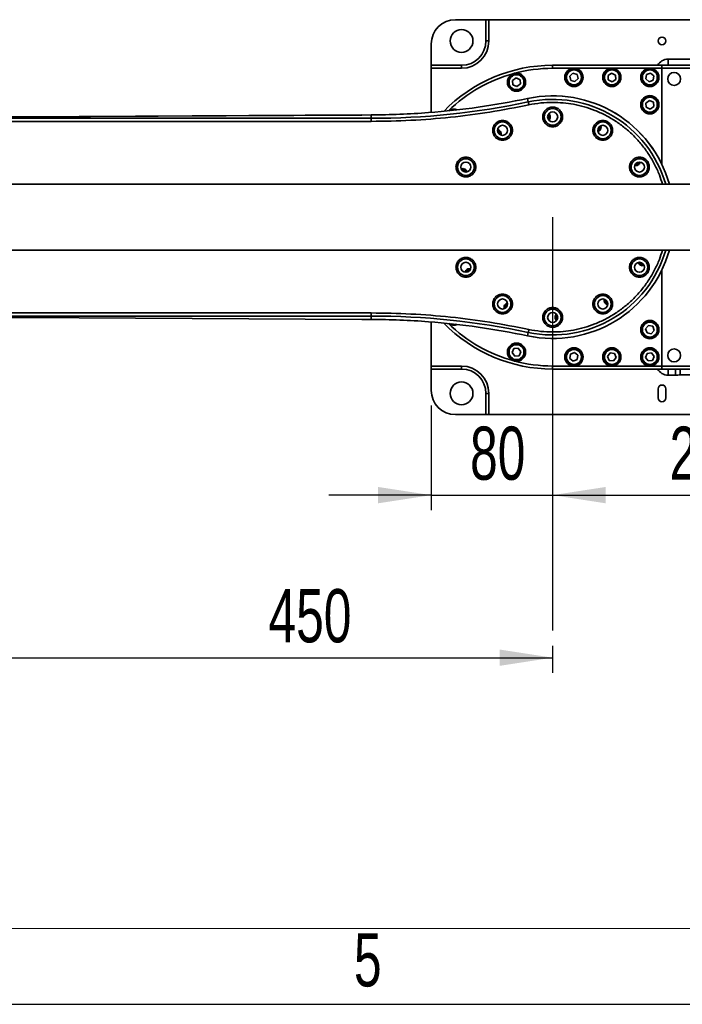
# Model space of a CAD drawing. Header units: millimetres. Extents: x 5 to 517, y 5 to 292.
# Tile 47 of 98: x 211 to 254, y 5 to 70. Entities that reach past the tile are written whole.
import ezdxf

# ---------------------------------------------------------------- set-up
doc = ezdxf.new("R2010")
doc.units = ezdxf.units.MM
doc.layers.add('图框', color=7, linetype='Continuous')
doc.styles.add('SLDTEXTSTYLE1', font='TXT', dxfattribs={"width": 0.7})
doc.dimstyles.new('SLDDIMSTYLE0', dxfattribs={"dimtxt": 3.5, "dimasz": 3.5, "dimexe": 0, "dimexo": 0.0625, "dimgap": 0.875, "dimtad": 2, "dimlfac": 10, "dimrnd": 1e-09, "dimzin": 12, "dimdsep": 46, "dimtxsty": 'SLDTEXTSTYLE1', "dimsah": 1, "dimcen": 0.09, "dimadec": 0, "dimazin": 3, "dimtfac": 1, "dimtofl": 0, "dimtmove": 0, "dimatfit": 3, "dimfxl": 0, "dimfrac": 2, "dimtolj": 1, "dimtzin": 12, "dimarcsym": 0})
doc.dimstyles.new('SLDDIMSTYLE1', dxfattribs={"dimtxt": 3.5, "dimasz": 3.5, "dimexe": 0, "dimexo": 0.0625, "dimgap": 0.875, "dimtad": 2, "dimlfac": 10, "dimrnd": 1e-09, "dimzin": 12, "dimdsep": 46, "dimtxsty": 'SLDTEXTSTYLE1', "dimsah": 1, "dimcen": 0.09, "dimadec": 0, "dimazin": 3, "dimtfac": 1, "dimtmove": 0, "dimatfit": 0, "dimfxl": 0, "dimfrac": 2, "dimtolj": 1, "dimtzin": 12, "dimarcsym": 0})

# ---------------------------------------------------------------- blocks, each defined once
blk = doc.blocks.new('_D_25')
at = {"layer": '图框'}
for p, q in [((200.885, 28.598), (200.885, 26.818)), ((245.885, 28.598), (245.885, 26.818)), ((200.885, 27.818), (245.885, 27.818))]:
    blk.add_line(p, q, dxfattribs=at)
for points in [[(200.885, 27.818), (204.385, 27.279), (204.385, 28.356)], [(245.885, 27.818), (242.385, 28.356), (242.385, 27.279)]]:
    blk.add_solid(points, dxfattribs=at)
at = {"layer": '图框', "insert": (227.168, 32.33), "char_height": 3.5, "attachment_point": 1, "style": 'SLDTEXTSTYLE1'}
blk.add_mtext('450', dxfattribs=at)
blk = doc.blocks.new('_D_26')
at = {"layer": '图框'}
for p, q in [((268.885, 44.418), (268.885, 37.519)), ((245.885, 38.519), (268.885, 38.519))]:
    blk.add_line(p, q, dxfattribs=at)
for points in [[(245.885, 38.519), (249.385, 37.98), (249.385, 39.057)], [(268.885, 38.519), (265.385, 39.057), (265.385, 37.98)]]:
    blk.add_solid(points, dxfattribs=at)
at = {"layer": '图框', "insert": (253.584, 43.031), "char_height": 3.5, "attachment_point": 1, "style": 'SLDTEXTSTYLE1'}
blk.add_mtext('230', dxfattribs=at)
blk = doc.blocks.new('_D_28')
at = {"layer": '图框'}
for p, q in [((245.885, 46.018), (245.885, 37.519)), ((237.885, 44.418), (237.885, 37.519)), ((237.885, 38.519), (231.154, 38.519)), ((237.885, 38.519), (245.885, 38.519)), ((245.885, 38.519), (252.615, 38.519))]:
    blk.add_line(p, q, dxfattribs=at)
for points in [[(237.885, 38.519), (234.385, 39.057), (234.385, 37.98)], [(245.885, 38.519), (249.385, 37.98), (249.385, 39.057)]]:
    blk.add_solid(points, dxfattribs=at)
at = {"layer": '图框', "insert": (240.444, 43.031), "char_height": 3.5, "attachment_point": 1, "style": 'SLDTEXTSTYLE1'}
blk.add_mtext('80', dxfattribs=at)

msp = doc.modelspace()

# ---------------------------------------------------------------- linework, layer by layer
at = {"color": 7, "linetype": 'Continuous', "lineweight": 35}
for p, q in [((241.4846, 69.8179), (239.4846, 69.8179)), ((241.4846, 68.4179), (241.4846, 69.8179)), ((241.4846, 69.8179), (241.6846, 69.8179)), ((241.6846, 69.8179), (241.6846, 68.4179)), ((241.6846, 69.8179), (265.0846, 69.8179)), ((237.8846, 68.2179), (237.8846, 66.8179)), ((241.6846, 68.4179), (241.4846, 68.4179)), ((237.8846, 66.8179), (239.8846, 66.8179)), ((237.8846, 66.6179), (237.8846, 66.8179)), ((239.8846, 66.6179), (239.8846, 66.8179)), ((245.8846, 66.8179), (245.8846, 66.6179)), ((245.8846, 66.8179), (253.0846, 66.8179)), ((253.0846, 66.8179), (253.0846, 66.6179)), ((253.0846, 66.8179), (264.786, 66.8179)), ((253.4846, 67.2179), (253.4846, 66.8179)), ((253.4846, 67.2179), (265.5429, 67.2179)), ((237.8846, 63.7122), (237.8846, 66.6179)), ((239.8846, 66.6179), (237.8846, 66.6179)), ((247.2846, 66.6179), (245.8846, 66.6179)), ((247.2153, 66.2954), (247.0096, 66.0967)), ((247.4902, 66.2166), (247.2153, 66.2954)), ((249.7846, 66.6179), (247.2846, 66.6179)), ((247.5595, 65.9391), (247.4902, 66.2166)), ((249.7699, 66.3035), (249.5299, 66.148)), ((249.5299, 66.148), (249.5445, 65.8624)), ((250.0246, 66.1734), (249.7699, 66.3035)), ((252.2846, 66.6179), (249.7846, 66.6179)), ((250.0392, 65.8878), (250.0246, 66.1734)), ((252.0656, 66.2019), (252.0157, 65.9203)), ((252.3344, 66.2995), (252.0656, 66.2019)), ((253.0846, 66.6179), (252.2846, 66.6179)), ((252.5534, 66.1155), (252.3344, 66.2995)), ((252.5035, 65.8339), (252.5534, 66.1155)), ((253.0846, 60.2759), (253.0846, 66.6179)), ((243.4771, 65.9892), (243.2436, 65.8241)), ((243.2436, 65.8241), (243.2699, 65.5393)), ((243.2699, 65.5393), (243.5297, 65.4196)), ((243.7369, 65.8696), (243.4771, 65.9892)), ((243.5297, 65.4196), (243.7632, 65.5848)), ((243.7632, 65.5848), (243.7369, 65.8696)), ((247.0096, 66.0967), (247.0789, 65.8192)), ((247.0789, 65.8192), (247.3538, 65.7404)), ((247.3538, 65.7404), (247.5595, 65.9391)), ((249.5445, 65.8624), (249.7992, 65.7323)), ((249.7992, 65.7323), (250.0392, 65.8878)), ((252.0157, 65.9203), (252.2347, 65.7363)), ((252.2347, 65.7363), (252.5035, 65.8339)), ((244.2317, 64.6322), (244.2794, 64.4068)), ((252.2536, 64.5022), (252.0228, 64.3332)), ((252.0228, 64.3332), (252.0538, 64.0489)), ((252.5153, 64.3869), (252.2536, 64.5022)), ((252.5463, 64.1026), (252.5153, 64.3869)), ((233.3227, 63.5438), (210.9679, 63.4271)), ((233.3237, 63.5437), (210.9689, 63.427)), ((233.9341, 63.5466), (233.3237, 63.5437)), ((233.9341, 63.3246), (233.9341, 63.5466)), ((252.0538, 64.0489), (252.3155, 63.9336)), ((252.3155, 63.9336), (252.5463, 64.1026)), ((233.9341, 63.3246), (206.5051, 63.3246)), ((233.9341, 63.1248), (206.5051, 63.1248)), ((233.9341, 63.1248), (233.9341, 63.3246)), ((242.2315, 62.0961), (242.249, 62.0979)), ((251.8177, 53.6892), (251.8748, 53.7011)), ((253.0846, 47.0179), (253.0846, 53.3599)), ((206.5051, 50.511), (233.9341, 50.511)), ((206.5051, 50.3112), (233.9341, 50.3112)), ((210.9679, 50.2087), (233.3227, 50.092)), ((210.9689, 50.2088), (233.3237, 50.0921)), ((233.3237, 50.0921), (233.9341, 50.0892)), ((233.9341, 50.511), (233.9341, 50.3112)), ((233.9341, 50.0892), (233.9341, 50.3112)), ((237.8846, 47.0179), (237.8846, 49.9236)), ((252.19, 49.6878), (252.0035, 49.4709)), ((252.0035, 49.4709), (252.0981, 49.201)), ((252.471, 49.6348), (252.19, 49.6878)), ((252.3792, 49.148), (252.5656, 49.3649)), ((252.5656, 49.3649), (252.471, 49.6348)), ((244.2794, 49.2291), (244.2317, 49.0036)), ((252.0981, 49.201), (252.3792, 49.148)), ((243.3383, 48.1649), (243.2186, 47.9051)), ((243.6231, 48.1912), (243.3383, 48.1649)), ((243.7882, 47.9577), (243.6231, 48.1912)), ((243.2186, 47.9051), (243.3838, 47.6716)), ((243.3838, 47.6716), (243.6686, 47.6979)), ((243.6686, 47.6979), (243.7882, 47.9577)), ((247.0597, 47.7947), (247.019, 47.5116)), ((247.019, 47.5116), (247.2439, 47.3348)), ((247.3253, 47.901), (247.0597, 47.7947)), ((247.2439, 47.3348), (247.5094, 47.4411)), ((247.5501, 47.7242), (247.3253, 47.901)), ((247.5094, 47.4411), (247.5501, 47.7242)), ((249.6747, 47.882), (249.501, 47.6548)), ((249.501, 47.6548), (249.6108, 47.3907)), ((249.6108, 47.3907), (249.8944, 47.3538)), ((249.9583, 47.8451), (249.6747, 47.882)), ((249.8944, 47.3538), (250.0682, 47.581)), ((250.0682, 47.581), (249.9583, 47.8451)), ((252.1159, 47.8489), (252.0002, 47.5873)), ((252.0002, 47.5873), (252.1689, 47.3563)), ((252.4002, 47.8795), (252.1159, 47.8489)), ((252.1689, 47.3563), (252.4533, 47.387)), ((252.5689, 47.6485), (252.4002, 47.8795)), ((252.4533, 47.387), (252.5689, 47.6485)), ((237.8846, 47.0179), (239.8846, 47.0179)), ((237.8846, 46.8179), (237.8846, 47.0179)), ((239.8846, 46.8179), (237.8846, 46.8179)), ((237.8846, 46.8179), (237.8846, 45.4179)), ((239.8846, 47.0179), (239.8846, 46.8179)), ((245.8846, 46.8179), (245.8846, 47.0179)), ((245.8846, 47.0179), (247.2846, 47.0179)), ((253.0846, 46.8179), (245.8846, 46.8179)), ((247.2846, 47.0179), (249.7846, 47.0179)), ((249.7846, 47.0179), (252.2846, 47.0179)), ((252.2846, 47.0179), (253.0846, 47.0179)), ((253.0846, 47.0179), (253.0846, 46.8179)), ((264.786, 46.8179), (253.0846, 46.8179)), ((253.4846, 46.4179), (253.4846, 46.8179)), ((253.9846, 46.4179), (253.9846, 46.8179)), ((254.2846, 46.4306), (254.2846, 46.8179)), ((253.9846, 46.4179), (253.4846, 46.4179)), ((265.5544, 46.4306), (254.2846, 46.4306)), ((252.8346, 45.5179), (252.8346, 44.9179)), ((253.3346, 44.9179), (253.3346, 45.5179)), ((241.6846, 45.2179), (241.4846, 45.2179)), ((241.4846, 43.8179), (241.4846, 45.2179)), ((241.6846, 45.2179), (241.6846, 43.8179)), ((239.4846, 43.8179), (241.4846, 43.8179)), ((241.6846, 43.8179), (241.4846, 43.8179)), ((265.0846, 43.8179), (241.6846, 43.8179))]:
    msp.add_line(p, q, dxfattribs=at)
at = {"color": 8, "linetype": 'Continuous', "lineweight": 35}
for p, q in [((264.7859, 66.6179), (253.0846, 66.6179)), ((233.3237, 63.5437), (233.3227, 63.5438)), ((210.9689, 63.427), (210.9679, 63.4271)), ((210.9689, 50.2088), (210.9679, 50.2087)), ((233.3237, 50.0921), (233.3227, 50.092)), ((253.0846, 47.0179), (264.7859, 47.0179))]:
    msp.add_line(p, q, dxfattribs=at)
at = {"color": 7, "linetype": 'Continuous', "lineweight": 18}
msp.add_line((10, 10), (410.0034, 10), dxfattribs=at)
at = {"color": 7, "linetype": 'Continuous', "lineweight": 25}
msp.add_line((5, 5), (415.0034, 5), dxfattribs=at)
at = {"color": 7, "linetype": 'Continuous', "lineweight": 35, "flags": 128}
for points in [[(244.3208, 64.2112), (244.3129, 64.2485), (244.3053, 64.2845), (244.2983, 64.3178), (244.292, 64.3471), (244.2869, 64.3715), (244.283, 64.39), (244.2805, 64.4019), (244.2794, 64.4068)], [(248.9564, 62.5086), (248.8635, 62.4689), (248.8611, 62.4683)], [(244.3208, 49.4246), (244.3129, 49.3873), (244.3053, 49.3513), (244.2983, 49.318), (244.292, 49.2887), (244.2869, 49.2643), (244.283, 49.2459), (244.2805, 49.234), (244.2794, 49.2291)]]:
    msp.add_lwpolyline(points, dxfattribs=at)
at = {"color": 7, "linetype": 'Continuous', "lineweight": 35}
for centre, radius in [((239.8846, 68.4179), 0.75), ((253.0846, 68.4179), 0.25), ((243.5034, 65.7044), 0.6), ((243.5034, 65.7044), 0.55), ((243.5034, 65.7044), 0.5), ((243.5034, 65.7044), 0.49), ((247.2846, 66.0179), 0.6), ((247.2846, 66.0179), 0.55), ((247.2846, 66.0179), 0.5), ((247.2846, 66.0179), 0.49), ((249.7846, 66.0179), 0.6), ((249.7846, 66.0179), 0.55), ((249.7846, 66.0179), 0.5), ((249.7846, 66.0179), 0.49), ((252.2846, 66.0179), 0.6), ((252.2846, 66.0179), 0.55), ((252.2846, 66.0179), 0.5), ((252.2846, 66.0179), 0.49), ((253.8846, 65.9179), 0.425), ((252.2846, 64.2179), 0.6), ((252.2846, 64.2179), 0.55), ((252.2846, 64.2179), 0.5), ((252.2846, 64.2179), 0.49), ((245.8846, 63.4179), 0.55), ((245.8846, 63.4179), 0.33), ((242.5846, 62.5337), 0.55), ((249.1846, 62.5337), 0.55), ((242.5846, 62.5337), 0.33), ((249.1846, 62.5337), 0.33), ((240.1688, 60.1179), 0.55), ((240.1688, 60.1179), 0.33), ((251.6003, 60.1179), 0.55), ((251.6003, 60.1179), 0.33), ((240.1688, 53.5179), 0.55), ((240.1688, 53.5179), 0.33), ((251.6003, 53.5179), 0.55), ((251.6003, 53.5179), 0.33), ((242.5846, 51.1021), 0.55), ((242.5846, 51.1021), 0.33), ((249.1846, 51.1021), 0.55), ((249.1846, 51.1021), 0.33), ((245.8846, 50.2179), 0.55), ((245.8846, 50.2179), 0.33), ((252.2846, 49.4179), 0.6), ((252.2846, 49.4179), 0.55), ((252.2846, 49.4179), 0.5), ((252.2846, 49.4179), 0.49), ((243.5034, 47.9314), 0.6), ((243.5034, 47.9314), 0.55), ((243.5034, 47.9314), 0.5), ((243.5034, 47.9314), 0.49), ((247.2846, 47.6179), 0.6), ((247.2846, 47.6179), 0.55), ((247.2846, 47.6179), 0.5), ((247.2846, 47.6179), 0.49), ((249.7846, 47.6179), 0.6), ((249.7846, 47.6179), 0.55), ((249.7846, 47.6179), 0.5), ((249.7846, 47.6179), 0.49), ((252.2846, 47.6179), 0.6), ((252.2846, 47.6179), 0.55), ((252.2846, 47.6179), 0.5), ((252.2846, 47.6179), 0.49), ((253.8846, 47.7179), 0.425), ((239.8846, 45.2179), 0.75)]:
    msp.add_circle(centre, radius, dxfattribs=at)
for centre, radius, start, end in [((239.4846, 68.2179), 1.6, 90, 180), ((239.8846, 68.4179), 1.8, 270, 0), ((239.8846, 68.4179), 1.6, 270, 0), ((245.8846, 56.8179), 10, 90, 135.837043), ((245.8846, 56.8179), 9.8, 90, 105), ((233.9341, 113.3179), 49.9933, 270, 281.942717), ((233.9341, 113.3179), 49.7628, 274.355404, 281.942717), ((245.8846, 56.8179), 7.9873, 15.807766, 101.942717), ((239.3792, 63.3233), 0.6, 67.91645, 124.514998), ((239.3792, 63.3233), 0.55, 79.851053, 112.580395), ((245.4529, 63.4038), 0.21, 314.025617, 49.724383), ((245.4529, 63.4038), 0.275, 312.053924, 51.696076), ((242.2178, 62.3056), 0.21, 344.025614, 79.724386), ((242.2178, 62.3056), 0.275, 342.053926, 81.696074), ((248.8037, 62.7373), 0.21, 284.025614, 19.724386), ((248.8037, 62.7373), 0.275, 303.75, 21.696078), ((251.3723, 60.4847), 0.21, 254.025613, 349.724387), ((251.3723, 60.4847), 0.275, 303.75, 351.69608), ((239.9652, 59.737), 0.275, 12.05392, 111.69608), ((239.9652, 59.737), 0.21, 14.025612, 109.724388), ((251.3723, 60.4847), 0.275, 252.05392, 303.75), ((245.8846, 56.8179), 7.9873, 258.057283, 344.171629), ((251.8039, 53.8988), 0.275, 192.053921, 291.696079), ((251.8039, 53.8988), 0.21, 194.025613, 273.75), ((240.3969, 53.1511), 0.275, 72.053921, 171.696079), ((240.3969, 53.1511), 0.21, 74.025613, 169.724387), ((249.5513, 51.3302), 0.275, 162.053921, 261.696079), ((249.5513, 51.3302), 0.21, 164.025615, 259.724385), ((242.9655, 50.8985), 0.275, 102.053921, 201.696079), ((242.9655, 50.8985), 0.21, 104.025611, 199.724389), ((233.9341, 0.3179), 49.9933, 78.057283, 90), ((233.9341, 0.3179), 49.7628, 78.057283, 85.644596), ((246.3162, 50.232), 0.275, 132.053918, 231.696082), ((246.3162, 50.232), 0.21, 134.025612, 229.724388), ((245.8846, 56.8179), 10, 224.162957, 270), ((239.3792, 50.3125), 0.6, 235.485002, 292.08355), ((239.3792, 50.3125), 0.55, 247.419605, 280.148947), ((245.8846, 56.8179), 9.8, 255, 270), ((239.8846, 45.2179), 1.8, 0, 90), ((239.8846, 45.2179), 1.6, 0, 90), ((239.4846, 45.4179), 1.6, 180, 270), ((253.0846, 45.5179), 0.25, 0, 180), ((253.0846, 44.9179), 0.25, 180, 0)]:
    msp.add_arc(centre, radius, start, end, dxfattribs=at)
at = {"color": 8, "linetype": 'Continuous', "lineweight": 35}
for centre, radius, start, end in [((253.4846, 66.4179), 0.8, 90, 150), ((245.8846, 56.8179), 9.8, 105, 134.430166), ((245.8846, 56.8179), 7.9872, 15.837038, 101.942717), ((245.8846, 56.8179), 7.7567, 16.320562, 101.942717), ((245.8846, 56.8179), 7.9872, 258.057283, 344.167358), ((245.8846, 56.8179), 7.7567, 258.057283, 343.701304), ((245.8846, 56.8179), 9.8, 225.569834, 255), ((253.4846, 47.2179), 0.8, 210, 270)]:
    msp.add_arc(centre, radius, start, end, dxfattribs=at)
at = {"color": 7, "linetype": 'Continuous', "lineweight": 35}
for points, knots in [([(244.3208, 64.2112), (243.4651, 64.0435), (241.7537, 63.708), (239.1578, 63.3778), (236.5498, 63.1636), (234.806, 63.1377), (233.9341, 63.1248)], [0, 0, 0, 0, 0.24999855, 0.49999982, 0.74999865, 1, 1, 1, 1]), ([(245.8846, 64.3748), (245.6218, 64.3679), (245.0963, 64.3542), (244.5793, 64.2589), (244.3208, 64.2112)], [0, 0, 0, 0, 0.4999994, 1, 1, 1, 1]), ([(233.9341, 63.5466), (234.5624, 63.555), (235.8196, 63.5718), (237.0818, 63.6565), (237.7133, 63.6988)], [0, 0, 0, 0, 0.499748, 1, 1, 1, 1]), ([(245.8846, 62.7679), (245.8028, 62.7766), (245.677, 62.7899), (245.5256, 62.871), (245.4217, 62.9549), (245.3372, 63.059), (245.2587, 63.2104), (245.2189, 63.4179), (245.2587, 63.6255), (245.3372, 63.7768), (245.4217, 63.8809), (245.5256, 63.9648), (245.677, 64.0459), (245.8028, 64.0592), (245.8846, 64.0679)], [0, 0, 0, 0, 0.1197289, 0.1841797, 0.25, 0.3158203, 0.3802724, 0.4999996, 0.6197297, 0.6841792, 0.7500018, 0.8158203, 0.8802711, 1, 1, 1, 1]), ([(245.8846, 64.0679), (245.9663, 64.0592), (246.0921, 64.0459), (246.2435, 63.9648), (246.3475, 63.8809), (246.4319, 63.7768), (246.5104, 63.6255), (246.5503, 63.4179), (246.5104, 63.2104), (246.4319, 63.059), (246.3475, 62.9549), (246.2435, 62.871), (246.0921, 62.7899), (245.9663, 62.7766), (245.8846, 62.7679)], [0, 0, 0, 0, 0.1197287, 0.1841806, 0.249999, 0.3158205, 0.3802705, 0.5000004, 0.6197273, 0.68418, 0.7499992, 0.8158194, 0.8802713, 1, 1, 1, 1]), ([(210.9689, 63.427), (210.4755, 63.4247), (209.4887, 63.4201), (207.9984, 63.4162), (207.0028, 63.4157), (206.5051, 63.4154)], [0, 0, 0, 0, 0.3333158, 0.6666826, 1, 1, 1, 1]), ([(242.5846, 61.8837), (242.5028, 61.8924), (242.377, 61.9057), (242.2257, 61.9868), (242.1217, 62.0707), (242.0372, 62.1748), (241.9587, 62.3261), (241.9189, 62.5337), (241.9587, 62.7412), (242.0372, 62.8926), (242.1217, 62.9967), (242.2256, 63.0806), (242.377, 63.1616), (242.5028, 63.175), (242.5846, 63.1837)], [0, 0, 0, 0, 0.1197281, 0.1841801, 0.2499996, 0.3158188, 0.3802708, 0.5000009, 0.6197282, 0.6841801, 0.7499994, 0.8158207, 0.8802713, 1, 1, 1, 1]), ([(242.5846, 63.1837), (242.6663, 63.175), (242.7921, 63.1616), (242.9435, 63.0806), (243.0475, 62.9967), (243.1319, 62.8926), (243.2104, 62.7412), (243.2503, 62.5337), (243.2104, 62.3261), (243.1319, 62.1748), (243.0475, 62.0707), (242.9435, 61.9868), (242.7921, 61.9057), (242.6663, 61.8924), (242.5846, 61.8837)], [0, 0, 0, 0, 0.11972864, 0.18418059, 0.25000072, 0.31581994, 0.38027188, 0.49999909, 0.61972917, 0.68418111, 0.75000032, 0.81581861, 0.88027191, 1, 1, 1, 1]), ([(249.1846, 61.8837), (249.1028, 61.8924), (248.977, 61.9057), (248.8257, 61.9868), (248.7217, 62.0707), (248.6372, 62.1748), (248.5587, 62.3261), (248.5189, 62.5337), (248.5587, 62.7412), (248.6372, 62.8926), (248.7217, 62.9967), (248.8256, 63.0806), (248.977, 63.1616), (249.1028, 63.175), (249.1846, 63.1837)], [0, 0, 0, 0, 0.11972812, 0.18418078, 0.24999909, 0.31581878, 0.38027108, 0.50000091, 0.61972787, 0.68418017, 0.74999986, 0.81582002, 0.88027133, 1, 1, 1, 1]), ([(249.1846, 63.1837), (249.2663, 63.175), (249.3921, 63.1616), (249.5435, 63.0806), (249.6475, 62.9967), (249.7319, 62.8926), (249.8104, 62.7412), (249.8503, 62.5337), (249.8104, 62.3261), (249.7319, 62.1748), (249.6475, 62.0707), (249.5435, 61.9868), (249.3921, 61.9057), (249.2663, 61.8924), (249.1846, 61.8837)], [0, 0, 0, 0, 0.1197286, 0.1841799, 0.2500006, 0.3158198, 0.380272, 0.4999991, 0.619729, 0.6841813, 0.7500005, 0.8158193, 0.8802719, 1, 1, 1, 1]), ([(240.1688, 59.4679), (240.087, 59.4766), (239.9613, 59.4899), (239.8099, 59.571), (239.7059, 59.6549), (239.6215, 59.759), (239.5429, 59.9104), (239.5031, 60.1179), (239.5429, 60.3255), (239.6215, 60.4768), (239.7059, 60.5809), (239.8099, 60.6648), (239.9613, 60.7459), (240.087, 60.7592), (240.1688, 60.7679)], [0, 0, 0, 0, 0.1197289, 0.1841809, 0.2500012, 0.3158205, 0.3802726, 0.5, 0.6197274, 0.6841795, 0.7499988, 0.8158191, 0.8802711, 1, 1, 1, 1]), ([(240.1688, 60.7679), (240.2506, 60.7592), (240.3763, 60.7459), (240.5277, 60.6648), (240.6317, 60.5809), (240.7161, 60.4768), (240.7946, 60.3255), (240.8345, 60.1179), (240.7946, 59.9104), (240.7161, 59.759), (240.6317, 59.6549), (240.5277, 59.571), (240.3763, 59.4899), (240.2506, 59.4766), (240.1688, 59.4679)], [0, 0, 0, 0, 0.1197289, 0.1841797, 0.2500011, 0.3158205, 0.3802725, 0.5, 0.6197275, 0.6841795, 0.7499989, 0.8158203, 0.8802711, 1, 1, 1, 1]), ([(251.6003, 59.4679), (251.5186, 59.4766), (251.3928, 59.4899), (251.2414, 59.571), (251.1374, 59.6549), (251.053, 59.759), (250.9745, 59.9104), (250.9346, 60.1179), (250.9745, 60.3255), (251.053, 60.4768), (251.1374, 60.5809), (251.2414, 60.6648), (251.3928, 60.7459), (251.5186, 60.7592), (251.6003, 60.7679)], [0, 0, 0, 0, 0.1197283, 0.1841804, 0.2500007, 0.3158201, 0.3802726, 0.5, 0.6197274, 0.6841799, 0.7499993, 0.8158196, 0.8802717, 1, 1, 1, 1]), ([(251.6003, 60.7679), (251.6821, 60.7592), (251.8079, 60.7459), (251.9592, 60.6648), (252.0632, 60.5809), (252.1477, 60.4768), (252.2262, 60.3255), (252.266, 60.1179), (252.2262, 59.9104), (252.1477, 59.759), (252.0632, 59.6549), (251.9592, 59.571), (251.8079, 59.4899), (251.6821, 59.4766), (251.6003, 59.4679)], [0, 0, 0, 0, 0.1197288, 0.1841802, 0.250001, 0.3158204, 0.3802727, 0.5, 0.6197273, 0.6841796, 0.749999, 0.8158198, 0.8802712, 1, 1, 1, 1]), ([(263.8836, 58.9929), (263.8598, 58.9929), (263.8127, 58.9929), (263.6598, 58.9929), (263.4566, 58.9929), (263.2065, 58.9929), (262.9185, 58.9929), (262.5819, 58.9929), (262.1971, 58.9929), (261.7653, 58.9929), (261.3184, 58.9929), (260.8624, 58.9929), (260.4045, 58.9929), (259.9517, 58.9929), (259.5137, 58.9929), (259.0864, 58.9929), (258.5211, 58.9929), (257.7742, 58.9929), (256.8321, 58.9929), (255.8448, 58.9929), (254.8185, 58.9929), (253.723, 58.9929), (252.5644, 58.9929), (251.3505, 58.9929), (250.087, 58.9929), (248.7758, 58.9929), (247.4185, 58.9929), (246.0192, 58.9929), (244.4642, 58.9929), (242.7513, 58.9929), (240.8822, 58.9929), (238.9876, 58.9929), (237.0821, 58.9929), (235.1897, 58.9929), (233.3344, 58.9929), (231.5333, 58.9929), (230.1004, 58.9929), (229.0202, 58.9929), (228.2734, 58.9929), (227.5106, 58.9929), (226.6957, 58.9929), (225.8012, 58.9929), (224.8218, 58.9929), (223.7615, 58.9929), (222.619, 58.9929), (221.3376, 58.9929), (219.9177, 58.9929), (218.3639, 58.9929), (216.7423, 58.9929), (215.1885, 58.9929), (213.7197, 58.9929), (212.349, 58.9929), (210.9857, 58.9929), (209.6381, 58.9929), (208.7896, 58.9929), (208.3606, 58.9929)], [0, 0, 0, 0, 0.021639, 0.0428091, 0.0628974, 0.0819425, 0.0999795, 0.1170411, 0.1359371, 0.1535638, 0.1699611, 0.1851644, 0.1994502, 0.2125602, 0.2245199, 0.2353694, 0.2458745, 0.2666643, 0.2876737, 0.3069803, 0.3265029, 0.3462645, 0.3661535, 0.3859913, 0.4058128, 0.4256576, 0.4455669, 0.4655762, 0.4856738, 0.5108826, 0.5361916, 0.5615893, 0.5870524, 0.6123131, 0.6369475, 0.6609006, 0.6841255, 0.6942835, 0.7042834, 0.7141949, 0.7250828, 0.7372961, 0.7505734, 0.7651093, 0.7808864, 0.7978814, 0.8186324, 0.8408575, 0.8644831, 0.8894192, 0.9102421, 0.9317762, 0.9539571, 0.9767192, 1, 1, 1, 1]), ([(208.3606, 54.6429), (208.7807, 54.6429), (209.608, 54.6429), (210.914, 54.6429), (212.2214, 54.6429), (213.5204, 54.6429), (214.7881, 54.6429), (216.0131, 54.6429), (217.1853, 54.6429), (218.3044, 54.6429), (219.369, 54.6429), (220.3722, 54.6429), (221.3084, 54.6429), (222.172, 54.6429), (222.9881, 54.6429), (224.0446, 54.6429), (225.3768, 54.6429), (227.071, 54.6429), (228.87, 54.6429), (230.7711, 54.6429), (232.6914, 54.6429), (234.6213, 54.6429), (236.5507, 54.6429), (238.4713, 54.6429), (240.3748, 54.6429), (242.1286, 54.6429), (243.7303, 54.6429), (245.1816, 54.6429), (246.6016, 54.6429), (247.9854, 54.6429), (249.3262, 54.6429), (250.6088, 54.6429), (251.8183, 54.6429), (252.9443, 54.6429), (253.9882, 54.6429), (254.8177, 54.6429), (255.4626, 54.6429), (255.9497, 54.6429), (256.4363, 54.6429), (256.9431, 54.6429), (257.4816, 54.6429), (258.0485, 54.6429), (258.637, 54.6429), (259.2424, 54.6429), (259.8355, 54.6429), (260.4099, 54.6429), (260.9594, 54.6429), (261.4924, 54.6429), (262, 54.6429), (262.4437, 54.6429), (262.8249, 54.6429), (263.1457, 54.6429), (263.4215, 54.6429), (263.6434, 54.6429), (263.8086, 54.6429), (263.8584, 54.6429), (263.8835, 54.6429)], [0, 0, 0, 0, 0.0228072, 0.0449095, 0.0662383, 0.0867239, 0.1062999, 0.1245819, 0.1418766, 0.1581392, 0.173332, 0.1876696, 0.2008389, 0.2128187, 0.2238186, 0.2347844, 0.2565208, 0.2784932, 0.3037073, 0.3291369, 0.3547266, 0.3803596, 0.4059737, 0.4315294, 0.4569937, 0.4823423, 0.5025334, 0.5226452, 0.5426829, 0.5626597, 0.5826002, 0.6024656, 0.6217765, 0.6404752, 0.6585916, 0.6761485, 0.6857429, 0.695169, 0.7045701, 0.7149781, 0.7266123, 0.7392506, 0.7531122, 0.7682235, 0.7846159, 0.8006607, 0.817826, 0.836147, 0.8556633, 0.8764186, 0.8946966, 0.913899, 0.934059, 0.9552121, 0.9773967, 1, 1, 1, 1]), ([(240.1688, 52.8679), (240.087, 52.8766), (239.9613, 52.8899), (239.8099, 52.971), (239.7059, 53.0549), (239.6215, 53.159), (239.5429, 53.3104), (239.5031, 53.5179), (239.5429, 53.7255), (239.6215, 53.8768), (239.7059, 53.9809), (239.8099, 54.0648), (239.9613, 54.1459), (240.087, 54.1592), (240.1688, 54.1679)], [0, 0, 0, 0, 0.1197285, 0.1841812, 0.2500005, 0.3158198, 0.3802718, 0.5000006, 0.6197279, 0.68418, 0.7499993, 0.8158195, 0.8802715, 1, 1, 1, 1]), ([(240.1688, 54.1679), (240.2506, 54.1592), (240.3763, 54.1459), (240.5277, 54.0648), (240.6317, 53.9809), (240.7161, 53.8768), (240.7946, 53.7255), (240.8345, 53.5179), (240.7946, 53.3104), (240.7161, 53.159), (240.6317, 53.0549), (240.5277, 52.971), (240.3763, 52.8899), (240.2506, 52.8766), (240.1688, 52.8679)], [0, 0, 0, 0, 0.1197285, 0.1841793, 0.2500007, 0.31582, 0.380272, 0.4999994, 0.6197282, 0.6841803, 0.7499996, 0.81582, 0.8802715, 1, 1, 1, 1]), ([(251.6003, 52.8679), (251.5186, 52.8766), (251.3928, 52.8899), (251.2414, 52.971), (251.1374, 53.0549), (251.053, 53.159), (250.9745, 53.3104), (250.9346, 53.5179), (250.9745, 53.7255), (251.053, 53.8768), (251.1374, 53.9809), (251.2414, 54.0648), (251.3928, 54.1459), (251.5186, 54.1592), (251.6003, 54.1679)], [0, 0, 0, 0, 0.1197279, 0.1841807, 0.25, 0.3158194, 0.3802718, 0.5000006, 0.6197279, 0.6841804, 0.7499997, 0.81582, 0.8802721, 1, 1, 1, 1]), ([(251.6003, 54.1679), (251.6821, 54.1592), (251.8079, 54.1459), (251.9592, 54.0648), (252.0632, 53.9809), (252.1477, 53.8768), (252.2262, 53.7255), (252.266, 53.5179), (252.2262, 53.3104), (252.1477, 53.159), (252.0632, 53.0549), (251.9592, 52.971), (251.8079, 52.8899), (251.6821, 52.8766), (251.6003, 52.8679)], [0, 0, 0, 0, 0.1197285, 0.1841798, 0.2500006, 0.3158199, 0.3802722, 0.4999994, 0.619728, 0.6841804, 0.7499996, 0.8158195, 0.8802715, 1, 1, 1, 1]), ([(242.5846, 50.4521), (242.5028, 50.4608), (242.377, 50.4742), (242.2256, 50.5552), (242.1217, 50.6391), (242.0372, 50.7433), (241.9587, 50.8946), (241.9189, 51.1021), (241.9587, 51.3097), (242.0372, 51.461), (242.1217, 51.5652), (242.2256, 51.649), (242.377, 51.7301), (242.5028, 51.7435), (242.5846, 51.7521)], [0, 0, 0, 0, 0.1197286, 0.18418, 0.2500005, 0.3158198, 0.3802719, 0.4999993, 0.6197281, 0.6841802, 0.7499995, 0.81582, 0.8802714, 1, 1, 1, 1]), ([(242.5846, 51.7521), (242.6663, 51.7435), (242.7921, 51.7301), (242.9435, 51.649), (243.0475, 51.5652), (243.1319, 51.461), (243.2104, 51.3097), (243.2503, 51.1021), (243.2104, 50.8946), (243.1319, 50.7433), (243.0475, 50.6391), (242.9435, 50.5552), (242.7921, 50.4742), (242.6663, 50.4608), (242.5846, 50.4521)], [0, 0, 0, 0, 0.1197285, 0.1841813, 0.2500006, 0.3158199, 0.3802719, 0.5000007, 0.6197281, 0.6841801, 0.7499994, 0.8158187, 0.8802715, 1, 1, 1, 1]), ([(249.1846, 50.4521), (249.1028, 50.4608), (248.977, 50.4742), (248.8256, 50.5552), (248.7217, 50.6391), (248.6372, 50.7433), (248.5587, 50.8946), (248.5189, 51.1021), (248.5587, 51.3097), (248.6372, 51.461), (248.7217, 51.5652), (248.8256, 51.649), (248.977, 51.7301), (249.1028, 51.7435), (249.1846, 51.7521)], [0, 0, 0, 0, 0.1197286, 0.1841806, 0.25, 0.3158198, 0.3802722, 0.4999993, 0.6197278, 0.6841802, 0.75, 0.8158194, 0.8802714, 1, 1, 1, 1]), ([(249.1846, 51.7521), (249.2663, 51.7435), (249.3921, 51.7301), (249.5435, 51.649), (249.6475, 51.5652), (249.7319, 51.461), (249.8104, 51.3097), (249.8503, 51.1021), (249.8104, 50.8946), (249.7319, 50.7433), (249.6475, 50.6391), (249.5435, 50.5552), (249.3921, 50.4742), (249.2663, 50.4608), (249.1846, 50.4521)], [0, 0, 0, 0, 0.1197285, 0.1841806, 0.2500004, 0.3158197, 0.3802721, 0.5000007, 0.6197279, 0.6841803, 0.7499996, 0.8158194, 0.8802715, 1, 1, 1, 1]), ([(245.8846, 49.5679), (245.8028, 49.5766), (245.677, 49.5899), (245.5256, 49.671), (245.4217, 49.7549), (245.3372, 49.859), (245.2587, 50.0104), (245.2189, 50.2179), (245.2587, 50.4255), (245.3372, 50.5768), (245.4217, 50.6809), (245.5256, 50.7648), (245.677, 50.8459), (245.8028, 50.8592), (245.8846, 50.8679)], [0, 0, 0, 0, 0.1197286, 0.1841794, 0.2499997, 0.31582, 0.3802708, 0.4999995, 0.6197281, 0.6841802, 0.7500005, 0.8158199, 0.8802714, 1, 1, 1, 1]), ([(245.8846, 50.8679), (245.9663, 50.8592), (246.0921, 50.8459), (246.2435, 50.7648), (246.3475, 50.6809), (246.4319, 50.5768), (246.5104, 50.4255), (246.5503, 50.2179), (246.5104, 50.0104), (246.4319, 49.859), (246.3475, 49.7549), (246.2435, 49.671), (246.0921, 49.5899), (245.9663, 49.5766), (245.8846, 49.5679)], [0, 0, 0, 0, 0.1197284, 0.184181, 0.2500003, 0.3158195, 0.3802721, 0.5000005, 0.6197289, 0.6841803, 0.7499995, 0.8158196, 0.8802716, 1, 1, 1, 1]), ([(206.5051, 50.2204), (207.0028, 50.2201), (207.9984, 50.2196), (209.4887, 50.2157), (210.4755, 50.2111), (210.9689, 50.2088)], [0, 0, 0, 0, 0.3333121, 0.6666789, 1, 1, 1, 1]), ([(233.9341, 50.511), (234.806, 50.4981), (236.5498, 50.4722), (239.1578, 50.258), (241.7537, 49.9278), (243.4651, 49.5924), (244.3208, 49.4246)], [0, 0, 0, 0, 0.2499988, 0.5000002, 0.7499988, 1, 1, 1, 1]), ([(237.7133, 49.937), (237.0818, 49.9793), (235.8196, 50.064), (234.5624, 50.0808), (233.9341, 50.0892)], [0, 0, 0, 0, 0.500252, 1, 1, 1, 1]), ([(244.3208, 49.4246), (244.5793, 49.377), (245.0963, 49.2817), (245.6218, 49.2679), (245.8846, 49.261)], [0, 0, 0, 0, 0.5000006, 1, 1, 1, 1]), ([(254.2846, 46.4306), (254.2345, 46.4306), (254.1845, 46.4278), (254.0846, 46.4213), (254.0346, 46.4179), (253.9846, 46.4179)], [0, 0, 0, 0, 0.5, 0.5, 1, 1, 1, 1])]:
    msp.add_open_spline(points, degree=3, knots=knots, dxfattribs=at)
at = {"color": 8, "linetype": 'Continuous', "lineweight": 35}
for points, knots in [([(253.1172, 58.9929), (253.0523, 59.1966), (252.9106, 59.6409), (252.6056, 60.2978), (252.2195, 60.9627), (251.7608, 61.5905), (251.2376, 62.171), (250.6572, 62.6942), (250.0293, 63.1525), (249.3648, 63.5402), (248.6755, 63.8538), (247.973, 64.093), (247.2722, 64.2567), (246.576, 64.3566), (246.115, 64.3687), (245.8846, 64.3748)], [0, 0, 0, 0, 0.06634169, 0.14473697, 0.22436982, 0.30485058, 0.38576091, 0.46667168, 0.54715185, 0.62678489, 0.70518018, 0.78198359, 0.85688579, 0.92844153, 1, 1, 1, 1]), ([(245.8846, 49.261), (246.115, 49.2671), (246.576, 49.2792), (247.2722, 49.3791), (247.973, 49.5428), (248.6755, 49.782), (249.3648, 50.0956), (250.0293, 50.4833), (250.6572, 50.9416), (251.2376, 51.4648), (251.7608, 52.0453), (252.2195, 52.6731), (252.6056, 53.338), (252.9106, 53.995), (253.0523, 54.4393), (253.1172, 54.6429)], [0, 0, 0, 0, 0.0715557, 0.1431142, 0.2180164, 0.2948198, 0.3732152, 0.4528483, 0.5333285, 0.6142393, 0.6951499, 0.7756301, 0.8552633, 0.9336586, 1, 1, 1, 1])]:
    msp.add_open_spline(points, degree=3, knots=knots, dxfattribs=at)
at = {"layer": '图框'}
msp.add_line((245.8846, 56.8179), (245.8846, 29.5975), dxfattribs=at)

# ---------------------------------------------------------------- texts
at = {"color": 7, "linetype": 'Continuous', "lineweight": 0, "insert": (233.7087, 9.6755), "char_height": 3.5, "attachment_point": 2, "style": 'SLDTEXTSTYLE1'}
msp.add_mtext('5', dxfattribs=at)

# ---------------------------------------------------------------- dimensions: what is measured, and where the dimension line sits
at = {"layer": '图框'}
for base, p1, p2, dimstyle, picture, middle in [((245.8846, 38.5189), (237.8846, 45.4179), (245.8846, 47.0179), 'SLDDIMSTYLE1', '_D_28', (241.9775, 38.5189)), ((268.8846, 38.5189), (245.8846, 29.5975), (268.8846, 45.4179), 'SLDDIMSTYLE0', '_D_26', (255.888, 38.5189)), ((245.8846, 27.8179), (200.8846, 29.5975), (245.8846, 29.5975), 'SLDDIMSTYLE0', '_D_25', (229.472, 27.8179))]:
    dim = msp.add_linear_dim(base=base, p1=p1, p2=p2, dimstyle=dimstyle, dxfattribs=at)
    dim.commit()
    dim.dimension.update_dxf_attribs({"geometry": picture, "text_midpoint": middle, "dimtype": 160})

doc.saveas('drawing.dxf')
